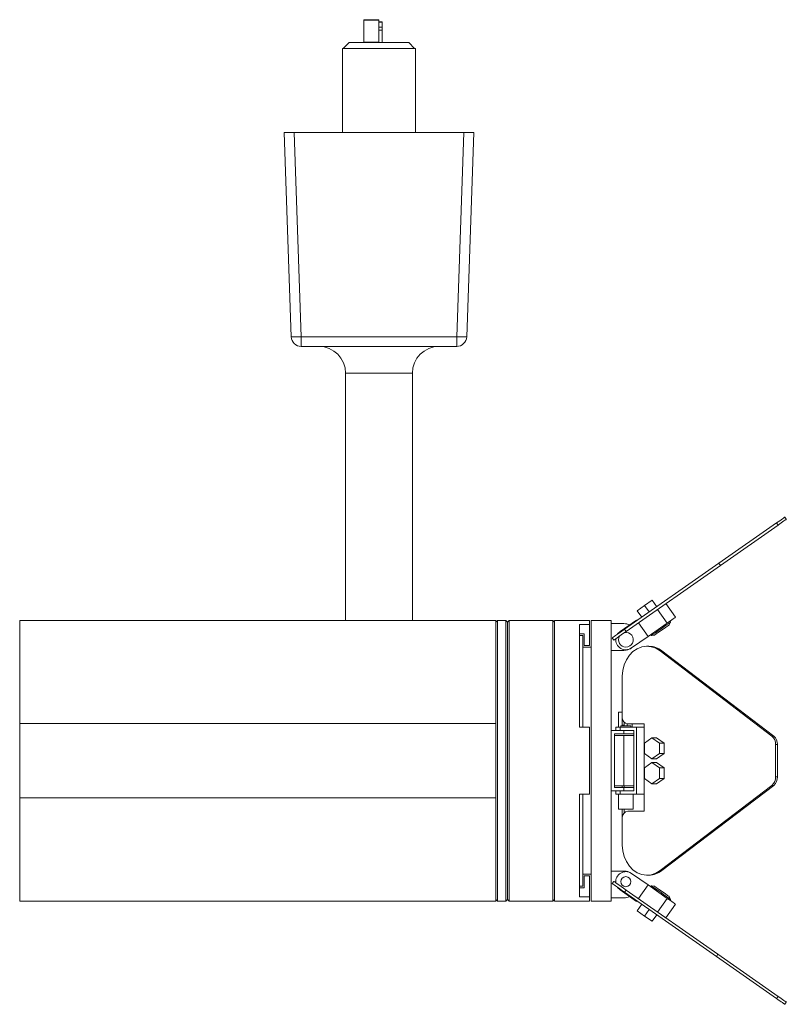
# Model space of a CAD drawing. Header units: millimetres. Extents: x -247 to 674, y -314 to 562.
# Tile 1 of 4: x -247 to -18, y -16 to 279. Entities that reach past the tile are written whole.
import ezdxf

# ---------------------------------------------------------------- set-up
doc = ezdxf.new("R2010")
doc.units = ezdxf.units.MM

msp = doc.modelspace()

# ---------------------------------------------------------------- linework, layer by layer
at = {"color": 7, "linetype": 'Continuous', "lineweight": 15}
for p, q in [((-139.87, 278.69), (-144.37, 278.69)), ((-144.37, 278.69), (-144.37, 278.56)), ((-144.37, 278.56), (-144.37, 272.01)), ((-144.37, 278.56), (-139.87, 278.56)), ((-139.87, 278.69), (-139.87, 278.56)), ((-139.87, 278.56), (-139.87, 272.01)), ((-138.87, 278.09), (-139.87, 278.09)), ((-138.87, 278.09), (-138.87, 277.98)), ((-138.87, 277.98), (-138.87, 276.43)), ((-138.87, 276.43), (-138.87, 275.57)), ((-138.87, 275.57), (-138.87, 271.82)), ((-148.82, 271.82), (-150.54, 270.1)), ((-130.92, 271.82), (-148.82, 271.82)), ((-144.37, 272.01), (-139.87, 272.01)), ((-144.37, 272.01), (-144.37, 271.82)), ((-139.87, 272.01), (-139.87, 271.82)), ((-129.2, 270.1), (-130.92, 271.82)), ((-128.92, 270.1), (-150.82, 270.1)), ((-150.82, 270.1), (-150.82, 244.89)), ((-128.92, 270.1), (-128.92, 244.89)), ((-166.12, 183.79), (-168.26, 244.89)), ((-168.26, 244.89), (-165.26, 244.89)), ((-165.26, 244.89), (-163.12, 183.79)), ((-165.26, 244.89), (-114.49, 244.89)), ((-116.62, 183.79), (-114.49, 244.89)), ((-114.49, 244.89), (-111.49, 244.89)), ((-111.49, 244.89), (-113.62, 183.79)), ((-163.12, 183.79), (-116.62, 183.79)), ((-163.12, 180.89), (-163.12, 183.79)), ((-116.62, 183.79), (-116.62, 180.89)), ((-116.62, 180.89), (-163.12, 180.89)), ((-149.87, 172.89), (-149.87, 98.89)), ((-129.87, 98.89), (-129.87, 172.89)), ((-18.46, 129.81), (-18, 129.15)), ((-20.91, 128.09), (-38.18, 115.99)), ((-20.45, 127.43), (-37.72, 115.34)), ((-20.91, 128.09), (-20.45, 127.43)), ((-38.18, 115.99), (-66.38, 96.25)), ((-37.72, 115.34), (-65.92, 95.6)), ((-38.18, 115.99), (-37.72, 115.34)), ((-60.38, 103.38), (-62.63, 101.8)), ((-58.13, 104.96), (-60.38, 103.38)), ((-60.38, 103.38), (-59, 101.41)), ((-58.13, 104.96), (-56.75, 102.99)), ((-54.04, 103.91), (-51.17, 99.82)), ((-62.63, 101.8), (-61.26, 99.84)), ((-56.5, 102.19), (-53.63, 98.1)), ((-104.87, 98.89), (-247.37, 98.89)), ((-247.37, 98.89), (-247.37, 68.02)), ((-104.37, 98.89), (-104.87, 98.39)), ((-104.87, 68.02), (-104.87, 98.89)), ((-101.87, 98.89), (-104.37, 98.89)), ((-104.37, 14.89), (-104.37, 98.89)), ((-101.37, 98.39), (-101.87, 98.89)), ((-101.87, 14.89), (-101.87, 98.89)), ((-100.87, 98.89), (-101.37, 98.39)), ((-101.37, 15.39), (-101.37, 98.39)), ((-87.87, 98.89), (-100.87, 98.89)), ((-100.87, 14.89), (-100.87, 98.89)), ((-87.37, 98.39), (-87.87, 98.89)), ((-87.87, 14.89), (-87.87, 98.89)), ((-76.87, 98.89), (-87.37, 98.89)), ((-87.37, 14.89), (-87.37, 98.89)), ((-76.87, 97.68), (-79.87, 97.68)), ((-79.87, 97.68), (-79.87, 66.89)), ((-76.87, 98.89), (-76.87, 97.68)), ((-76.87, 97.68), (-76.87, 91.39)), ((-70.37, 98.89), (-76.37, 98.89)), ((-76.37, 14.89), (-76.37, 98.89)), ((-70.37, 97.92), (-70.37, 98.89)), ((-70.37, 65.89), (-70.37, 97.92)), ((-66.57, 97.92), (-70.37, 97.92)), ((-62.8, 99), (-67.72, 95.56)), ((-62.8, 99), (-62.69, 98.83)), ((-62.23, 98.18), (-59.36, 94.08)), ((-53.63, 98.1), (-59.36, 94.08)), ((-53.01, 97.56), (-52.62, 98.39)), ((-52.62, 98.39), (-52.81, 98.67)), ((-78.52, 94.89), (-79.87, 94.89)), ((-78.87, 94.39), (-79.87, 94.39)), ((-78.87, 66.89), (-78.87, 94.39)), ((-78.52, 94.89), (-78.52, 91.39)), ((-66.38, 96.25), (-65.92, 95.6)), ((-58.54, 94.66), (-58.35, 94.38)), ((-58.35, 94.38), (-57.43, 94.46)), ((-76.87, 91.39), (-78.52, 91.39)), ((-70.06, 93.67), (-69.6, 93.02)), ((-59.36, 94.08), (-64.28, 90.64)), ((-76.37, 90.89), (-78.87, 90.89)), ((-66.57, 89.92), (-70.37, 89.92)), ((-59.12, 91.16), (-59.69, 91.16)), ((-55.78, 89.79), (-22.35, 64.28)), ((-55.78, 89.79), (-55.21, 89.79)), ((-55.21, 89.79), (-21.77, 64.28)), ((-67.06, 69.89), (-67.06, 82.16)), ((-68.2, 71.39), (-68.2, 66.89)), ((-68.2, 71.39), (-67.03, 71.39)), ((-104.87, 68.02), (-247.37, 68.02)), ((-247.37, 68.02), (-247.37, 45.77)), ((-104.87, 68.02), (-104.87, 65.95)), ((-67.06, 69.89), (-67.06, 67.49)), ((-66.49, 68.37), (-66.49, 67.49)), ((-65.6, 67.29), (-65.6, 67.9)), ((-60.51, 67.89), (-65.42, 67.89)), ((-64.1, 67.89), (-64.1, 66.89)), ((-60.51, 66.89), (-60.51, 67.89)), ((-104.87, 47.84), (-104.87, 65.95)), ((-76.87, 66.89), (-79.87, 66.89)), ((-76.87, 66.89), (-76.87, 46.89)), ((-70.37, 47.89), (-70.37, 65.89)), ((-66.57, 65.89), (-70.37, 65.89)), ((-69.37, 64.89), (-69.37, 48.89)), ((-66.57, 64.89), (-69.37, 64.89)), ((-69, 66.89), (-69, 65.89)), ((-69, 66.89), (-67.72, 66.89)), ((-67.72, 65.89), (-67.72, 66.89)), ((-67.72, 66.89), (-62.8, 66.89)), ((-67.5, 67.29), (-67.5, 66.89)), ((-67.5, 67.29), (-64.5, 67.29)), ((-67.06, 67.49), (-66.49, 67.49)), ((-66.57, 64.89), (-66.57, 65.89)), ((-66.57, 65.89), (-64.88, 65.89)), ((-63.62, 64.89), (-66.57, 64.89)), ((-63.62, 65.89), (-64.88, 65.89)), ((-64.5, 66.89), (-64.5, 67.29)), ((-63.62, 47.89), (-63.62, 65.89)), ((-62.8, 66.89), (-62.8, 46.89)), ((-62.8, 66.89), (-60.51, 66.89)), ((-60.51, 46.89), (-60.51, 66.89)), ((-69.37, 64.39), (-66.57, 64.39)), ((-66.57, 64.39), (-66.57, 49.39)), ((-66.57, 64.39), (-63.62, 64.39)), ((-60.45, 62.18), (-58.2, 63.77)), ((-60.45, 59.01), (-60.45, 62.18)), ((-58.2, 63.77), (-55.95, 62.18)), ((-58.2, 63.77), (-56.82, 63.77)), ((-56.82, 63.77), (-54.57, 62.18)), ((-55.95, 62.18), (-55.95, 59.01)), ((-55.95, 62.18), (-54.57, 62.18)), ((-54.57, 62.18), (-54.57, 59.01)), ((-22.35, 64.28), (-21.77, 64.28)), ((-58.2, 57.42), (-60.45, 59.01)), ((-55.95, 59.01), (-58.2, 57.42)), ((-54.57, 59.01), (-56.82, 57.42)), ((-55.95, 59.01), (-54.57, 59.01)), ((-21.19, 61.74), (-21.19, 52.05)), ((-21.19, 61.74), (-20.62, 61.74)), ((-20.62, 61.74), (-20.62, 52.05)), ((-60.45, 54.78), (-58.2, 56.37)), ((-58.2, 57.42), (-56.82, 57.42)), ((-58.2, 56.37), (-55.95, 54.78)), ((-58.2, 56.37), (-56.82, 56.37)), ((-56.82, 56.37), (-54.57, 54.78)), ((-60.45, 51.61), (-60.45, 54.78)), ((-55.95, 54.78), (-55.95, 51.61)), ((-55.95, 54.78), (-54.57, 54.78)), ((-54.57, 54.78), (-54.57, 51.61)), ((-58.2, 50.02), (-60.45, 51.61)), ((-55.95, 51.61), (-58.2, 50.02)), ((-54.57, 51.61), (-56.82, 50.02)), ((-55.95, 51.61), (-54.57, 51.61)), ((-21.19, 52.05), (-20.62, 52.05)), ((-104.87, 47.84), (-104.87, 45.77)), ((-70.37, 15.87), (-70.37, 47.89)), ((-66.57, 47.89), (-70.37, 47.89)), ((-69.37, 49.39), (-66.57, 49.39)), ((-66.57, 48.89), (-69.37, 48.89)), ((-69, 47.89), (-69, 46.89)), ((-67.72, 47.89), (-67.72, 46.89)), ((-67.06, 49.39), (-67.06, 48.89)), ((-66.57, 49.39), (-63.62, 49.39)), ((-66.57, 47.89), (-66.57, 48.89)), ((-66.57, 48.89), (-63.62, 48.89)), ((-64.88, 47.89), (-66.57, 47.89)), ((-66.49, 49.39), (-66.49, 48.89)), ((-64.88, 47.89), (-63.62, 47.89)), ((-58.2, 50.02), (-56.82, 50.02)), ((-22.35, 49.5), (-55.78, 24)), ((-21.77, 49.5), (-55.21, 24)), ((-22.35, 49.5), (-21.77, 49.5)), ((-247.37, 45.77), (-247.37, 14.89)), ((-104.87, 45.77), (-247.37, 45.77)), ((-104.87, 14.89), (-104.87, 45.77)), ((-76.87, 46.89), (-79.87, 46.89)), ((-79.87, 46.89), (-79.87, 16.1)), ((-78.87, 19.39), (-78.87, 46.89)), ((-69, 46.89), (-67.72, 46.89)), ((-68.2, 46.89), (-68.2, 42.39)), ((-62.8, 46.89), (-67.72, 46.89)), ((-63.8, 42.39), (-63.8, 46.89)), ((-62.8, 46.89), (-60.51, 46.89)), ((-60.51, 41.79), (-60.51, 46.89)), ((-63.8, 42.39), (-68.2, 42.39)), ((-67.06, 42.39), (-67.06, 39.79)), ((-66.49, 42.39), (-66.49, 41.31)), ((-65.42, 41.79), (-60.51, 41.79)), ((-67.06, 31.63), (-67.06, 39.79)), ((-66.57, 23.87), (-70.37, 23.87)), ((-55.78, 24), (-55.21, 24)), ((-78.87, 22.89), (-76.37, 22.89)), ((-78.52, 22.39), (-78.52, 18.89)), ((-76.87, 22.39), (-78.52, 22.39)), ((-76.87, 22.39), (-76.87, 16.1)), ((-70.06, 20.11), (-69.6, 20.77)), ((-64.28, 23.14), (-59.36, 19.7)), ((-59.69, 22.63), (-59.12, 22.63)), ((-79.87, 19.39), (-78.87, 19.39)), ((-78.52, 18.89), (-79.87, 18.89)), ((-67.72, 18.23), (-62.8, 14.79)), ((-66.38, 17.53), (-65.92, 18.19)), ((-65.92, 18.19), (-38.48, -1.03)), ((-62.23, 15.61), (-59.36, 19.7)), ((-59.36, 19.7), (-53.63, 15.69)), ((-58.35, 19.41), (-58.54, 19.13)), ((-57.43, 19.33), (-58.35, 19.41)), ((-247.37, 14.89), (-104.87, 14.89)), ((-104.87, 15.39), (-104.37, 14.89)), ((-104.37, 14.89), (-101.87, 14.89)), ((-101.87, 14.89), (-101.37, 15.39)), ((-101.37, 15.39), (-100.87, 14.89)), ((-100.87, 14.89), (-87.87, 14.89)), ((-87.87, 14.89), (-87.37, 15.39)), ((-87.37, 14.89), (-76.87, 14.89)), ((-76.87, 16.1), (-79.87, 16.1)), ((-76.87, 16.1), (-76.87, 14.89)), ((-76.37, 14.89), (-70.37, 14.89)), ((-70.37, 14.89), (-70.37, 15.87)), ((-66.57, 15.87), (-70.37, 15.87)), ((-66.38, 17.53), (-38.93, -1.68)), ((-62.8, 14.79), (-62.69, 14.95)), ((-56.5, 11.59), (-53.63, 15.69)), ((-52.62, 15.39), (-53.01, 16.23)), ((-52.81, 15.11), (-52.62, 15.39)), ((-62.63, 11.98), (-61.26, 13.95)), ((-60.38, 10.41), (-62.63, 11.98)), ((-60.38, 10.41), (-59, 12.37)), ((-54.04, 9.87), (-51.17, 13.97)), ((-58.13, 8.83), (-60.38, 10.41)), ((-58.13, 8.83), (-56.75, 10.79)), ((-38.93, -1.68), (-38.48, -1.03)), ((-38.93, -1.68), (-20.91, -14.3)), ((-38.48, -1.03), (-20.45, -13.64)), ((-20.91, -14.3), (-20.45, -13.64)), ((-18.46, -16.02), (-18, -15.37))]:
    msp.add_line(p, q, dxfattribs=at)
at = {"color": 8, "linetype": 'Continuous', "lineweight": 15}
for p, q in [((-138.87, 277.98), (-139.87, 277.98)), ((-138.87, 276.43), (-139.87, 276.43)), ((-138.87, 275.57), (-139.87, 275.57)), ((-129.87, 172.89), (-149.87, 172.89))]:
    msp.add_line(p, q, dxfattribs=at)
at = {"color": 7, "linetype": 'Continuous', "lineweight": 15, "flags": 128}
for points in [[(-18.46, 129.81), (-18.5, 129.77), (-18.64, 129.68), (-18.87, 129.52), (-19.18, 129.3), (-19.55, 129.04), (-19.97, 128.74), (-20.43, 128.42), (-20.91, 128.09)], [(-18, 129.15), (-18.04, 129.12), (-18.18, 129.02), (-18.41, 128.86), (-18.72, 128.65), (-19.09, 128.39), (-19.51, 128.09), (-19.97, 127.77), (-20.45, 127.43)], [(-58.35, 94.38), (-58.21, 94.48), (-57.8, 94.76), (-57.17, 95.21), (-56.37, 95.77), (-55.48, 96.39), (-54.6, 97.01), (-53.8, 97.57), (-53.16, 98.01), (-52.76, 98.3), (-52.62, 98.39)], [(-53.01, 97.56), (-53.14, 97.46), (-53.52, 97.19), (-54.11, 96.78), (-54.83, 96.28), (-55.6, 95.74), (-56.32, 95.23), (-56.91, 94.82), (-57.3, 94.55), (-57.43, 94.46)], [(-51.17, 99.82), (-51.22, 99.78), (-51.36, 99.69), (-51.59, 99.53), (-51.89, 99.31), (-52.26, 99.05), (-52.69, 98.76), (-53.15, 98.43), (-53.63, 98.1)], [(-66.38, 96.25), (-67.18, 95.69), (-67.9, 95.18), (-68.54, 94.74), (-69.07, 94.36), (-69.5, 94.06), (-69.81, 93.85), (-70, 93.71), (-70.06, 93.67)], [(-65.92, 95.6), (-66.72, 95.04), (-67.44, 94.53), (-68.08, 94.08), (-68.62, 93.71), (-69.04, 93.41), (-69.35, 93.19), (-69.54, 93.06), (-69.6, 93.02)], [(-68.49, 94.77), (-68.46, 94.82), (-67.72, 95.56)], [(-67.06, 82.16), (-66.93, 83.89), (-66.52, 85.55), (-65.85, 87.09), (-64.96, 88.45), (-63.87, 89.57), (-62.63, 90.41), (-61.27, 90.95), (-59.85, 91.15), (-58.43, 91.02), (-57.06, 90.56), (-55.78, 89.79)], [(-55.78, 24), (-57.06, 23.22), (-58.43, 22.76), (-59.85, 22.63), (-61.27, 22.84), (-62.63, 23.37), (-63.87, 24.22), (-64.96, 25.34), (-65.85, 26.69), (-66.52, 28.23), (-66.93, 29.9), (-67.06, 31.63)], [(-69.6, 20.77), (-69.54, 20.73), (-69.35, 20.59), (-69.04, 20.38), (-68.62, 20.08), (-68.08, 19.7), (-67.44, 19.26), (-66.72, 18.75), (-65.92, 18.19)], [(-70.06, 20.11), (-70, 20.07), (-69.81, 19.94), (-69.5, 19.72), (-69.07, 19.42), (-68.54, 19.05), (-67.9, 18.6), (-67.18, 18.09), (-66.38, 17.53)], [(-68.49, 19.01), (-68.46, 18.97), (-67.72, 18.23)], [(-52.62, 15.39), (-52.76, 15.49), (-53.16, 15.78), (-53.8, 16.22), (-54.6, 16.78), (-55.48, 17.4), (-56.37, 18.02), (-57.17, 18.58), (-57.8, 19.02), (-58.21, 19.31), (-58.35, 19.41)], [(-57.43, 19.33), (-57.3, 19.23), (-56.91, 18.96), (-56.32, 18.55), (-55.6, 18.05), (-54.83, 17.51), (-54.11, 17), (-53.52, 16.59), (-53.14, 16.32), (-53.01, 16.23)], [(-53.63, 15.69), (-53.15, 15.35), (-52.69, 15.03), (-52.26, 14.73), (-51.89, 14.47), (-51.59, 14.26), (-51.36, 14.1), (-51.22, 14), (-51.17, 13.97)], [(-20.91, -14.3), (-20.43, -14.64), (-19.97, -14.96), (-19.55, -15.26), (-19.18, -15.52), (-18.87, -15.73), (-18.64, -15.89), (-18.5, -15.99), (-18.46, -16.02)], [(-20.45, -13.64), (-19.97, -13.98), (-19.51, -14.3), (-19.09, -14.6), (-18.72, -14.86), (-18.41, -15.08), (-18.18, -15.23), (-18.04, -15.33), (-18, -15.37)]]:
    msp.add_lwpolyline(points, dxfattribs=at)
at = {"color": 7, "linetype": 'Continuous', "lineweight": 15}
msp.add_circle((-66, 20.69), 1.5, dxfattribs=at)
for centre, radius, start, end in [((-164.62, 205.3), 21.56, 266.013, 273.987), ((-163.12, 183.89), 3, 182, 270), ((-115.12, 205.3), 21.56, 266.013, 273.987), ((-116.62, 183.89), 3, 270, 358), ((-157.87, 172.89), 8, 0, 90), ((-121.87, 172.89), 8, 90, 180), ((-66.57, 93.92), 4, 65, 90), ((-66, 93.1), 2.2, 270, 100.38), ((-66, 93.1), 3, 173.1897, 305), ((-66, 93.1), 2.2, 149.62, 270), ((-66.57, 93.92), 4, 270, 305), ((-59.17, 84.73), 6.42, 51.9095, 89.505), ((-65.22, 69.73), 1.85, 174.8891, 263.756), ((-64.63, 67.49), 2.43, 179.9963, 184.714), ((-64.07, 67.49), 2.42, 179.9842, 184.7261), ((-24.38, 61.82), 3.19, 358.4704, 50.3715), ((-23.81, 61.82), 3.19, 358.4704, 50.3715), ((-24.38, 51.96), 3.19, 309.6286, 1.5296), ((-23.81, 51.96), 3.19, 309.6286, 1.5296), ((-65.22, 39.96), 1.85, 96.2444, 185.1107), ((-66, 20.69), 3, 55, 186.8103), ((-66.57, 19.87), 4, 55, 90), ((-59.17, 29.05), 6.42, 270.4948, 308.0907), ((-66.57, 19.87), 4, 270, 295)]:
    msp.add_arc(centre, radius, start, end, dxfattribs=at)

doc.saveas('drawing.dxf')
